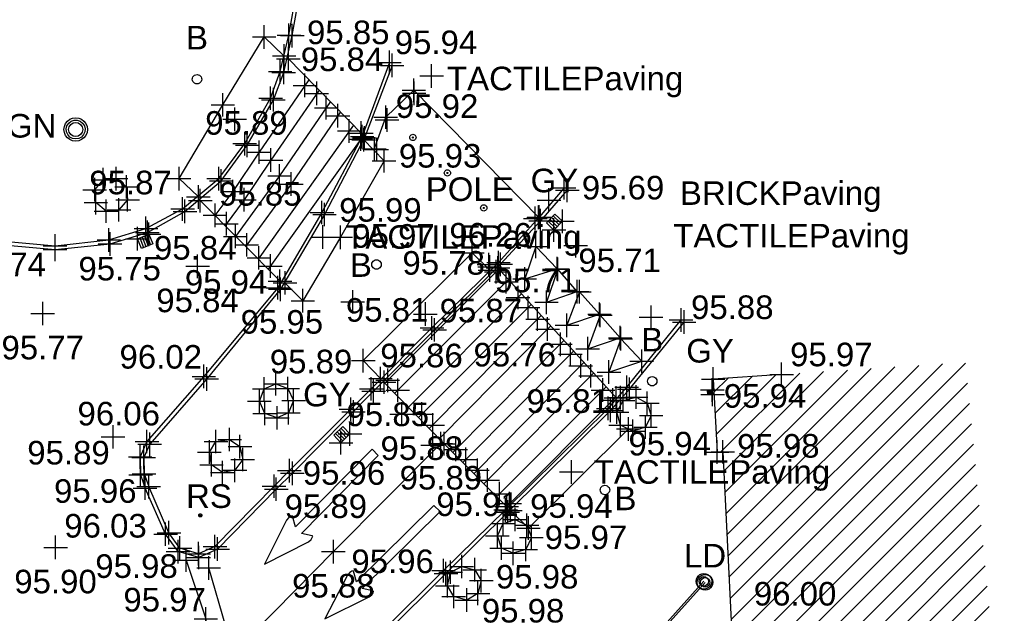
# Model space of a CAD drawing. Header units: metres. Extents: x 610185 to 614128, y 655663 to 660921.
# Tile 38 of 94: x 612724 to 612756, y 658241 to 658260. Entities that reach past the tile are written whole.
import ezdxf
from ezdxf.enums import TextEntityAlignment as Align

# ---------------------------------------------------------------- set-up
doc = ezdxf.new("R2010")
doc.units = ezdxf.units.M
doc.header["$MEASUREMENT"] = 0
doc.linetypes.add('DASHED', pattern=[19.05, 12.7, -6.35])
for name, color, linetype in [('3D_BUILDING_ELEVATION', 7, 'Continuous'), ('3D_BUILDING_LINE', 7, 'Continuous'), ('3D_BUILDING_SYMBOL', 7, 'Continuous'), ('ARROW_S_SYMBOL', 8, 'Continuous'), ('BOLLARD_CODE', 171, 'Continuous'), ('BOLLARD_SYMBOL', 171, 'Continuous'), ('BUILDING_HATCH', 252, 'Continuous'), ('CONCB_ELEVATION', 255, 'Continuous'), ('CONCB_LINE', 251, 'Continuous'), ('CONCB_SYMBOL', 251, 'Continuous'), ('DETAIL_DES', 250, 'Continuous'), ('FBED_ELEVATION', 255, 'Continuous'), ('FBED_LINE', 34, 'Continuous'), ('FBED_SYMBOL', 34, 'Continuous'), ('GULLY_CODE', 132, 'Continuous'), ('GULLY_SYMBOL', 132, 'Continuous'), ('HELP_POINT', 250, 'Continuous'), ('KERB_BOTTOM_ELEVATION', 7, 'Continuous'), ('KERB_BOTTOM_LINE', 7, 'Continuous'), ('KERB_BOTTOM_SYMBOL', 7, 'Continuous'), ('KERB_TOP_ELEVATION', 252, 'Continuous'), ('KERB_TOP_LINE', 252, 'Continuous'), ('KERB_TOP_SYMBOL', 252, 'Continuous'), ('LD_CODE', 15, 'Continuous'), ('LD_LINE', 15, 'Continuous'), ('LD_SYMBOL', 15, 'Continuous'), ('METAL_SPOTHEIGHT_ELEVATION', 250, 'Continuous'), ('METAL_SPOTHEIGHT_SYMBOL', 250, 'Continuous'), ('POLE_CODE', 251, 'Continuous'), ('POLE_SYMBOL', 251, 'Continuous'), ('ROAD_SIGN_CODE', 32, 'Continuous'), ('ROAD_SIGN_SYMBOL', 32, 'Continuous'), ('SIGN_CODE', 251, 'Continuous'), ('SIGN_SYMBOL', 251, 'Continuous'), ('SURFACE_CHANGE_ELEVATION', 42, 'Continuous'), ('SURFACE_CHANGE_LINE', 42, 'Continuous'), ('SURFACE_CHANGE_SYMBOL', 42, 'Continuous'), ('WHITE_LINE_DASHED_LINE', 254, 'DASHED'), ('WHITE_LINE_DASHED_SYMBOL', 254, 'Continuous'), ('WHITE_LINE_SOLID_ELEVATION', 254, 'Continuous'), ('WHITE_LINE_SOLID_LINE', 254, 'Continuous'), ('WHITE_LINE_SOLID_SYMBOL', 254, 'Continuous')]:
    doc.layers.add(name, color=color, linetype=linetype)
doc.styles.add('REGULAR', font='swissl.ttf')

# ---------------------------------------------------------------- blocks, each defined once
blk = doc.blocks.new('S061')
at = {"color": 0, "linetype": 'Continuous'}
for p, q in [((0, -0.5), (0, 0.5)), ((-0.5, 0), (0.5, 0))]:
    blk.add_line(p, q, dxfattribs=at)
blk = doc.blocks.new('023')
at = {"color": 0}
for p, q in [((-0.5, -0.5), (-0.5, 0.5)), ((-0.5, 0.5), (0.5, 0.5)), ((-0.5, 0.3), (0.5, 0.3)), ((-0.5, 0.1), (0.5, 0.1)), ((0.5, 0.5), (0.5, -0.5)), ((-0.5, -0.1), (0.5, -0.1)), ((-0.5, -0.3), (0.5, -0.3)), ((0.5, -0.5), (-0.5, -0.5))]:
    blk.add_line(p, q, dxfattribs=at)
blk = doc.blocks.new('S028')
at = {"color": 0, "linetype": 'Continuous'}
for p, q in [((-0.5, 0), (-0.48, 0.13)), ((-0.48, -0.13), (-0.5, 0)), ((-0.48, 0.13), (-0.43, 0.25)), ((-0.43, 0.25), (-0.35, 0.35)), ((-0.35, 0.35), (-0.25, 0.43)), ((-0.25, 0.43), (-0.13, 0.48)), ((-0.13, 0.48), (0, 0.5)), ((0, 0.5), (0.13, 0.48)), ((0.13, 0.48), (0.25, 0.43)), ((0.25, 0.43), (0.35, 0.35)), ((0.35, 0.35), (0.43, 0.25)), ((0.43, 0.25), (0.48, 0.13)), ((0.48, 0.13), (0.5, 0)), ((0.5, 0), (0.48, -0.13)), ((-0.43, -0.25), (-0.48, -0.13)), ((-0.35, -0.35), (-0.43, -0.25)), ((-0.25, -0.43), (-0.35, -0.35)), ((-0.13, -0.48), (-0.25, -0.43)), ((0, -0.5), (-0.13, -0.48)), ((0.13, -0.48), (0, -0.5)), ((0.25, -0.43), (0.13, -0.48)), ((0.35, -0.35), (0.25, -0.43)), ((0.43, -0.25), (0.35, -0.35)), ((0.48, -0.13), (0.43, -0.25))]:
    blk.add_line(p, q, dxfattribs=at)
blk = doc.blocks.new('044')
at = {"color": 0, "linetype": 'Continuous'}
for p, q in [((-0.35, 0.35), (-0.25, 0.43)), ((-0.25, 0.43), (-0.13, 0.48)), ((-0.13, 0.48), (0, 0.5)), ((0, 0.5), (0.13, 0.48)), ((0.13, 0.48), (0.25, 0.43)), ((0.25, 0.43), (0.35, 0.35)), ((-0.5, 0), (-0.48, 0.13)), ((-0.48, -0.13), (-0.5, 0)), ((-0.48, 0.13), (-0.43, 0.25)), ((-0.43, 0.25), (-0.35, 0.35)), ((-0.4, 0.03), (-0.37, 0.16)), ((-0.39, -0.1), (-0.4, 0.03)), ((-0.37, 0.16), (-0.29, 0.27)), ((-0.3, 0), (-0.28, 0.11)), ((-0.28, -0.11), (-0.3, 0)), ((-0.29, 0.27), (-0.19, 0.35)), ((-0.28, 0.11), (-0.21, 0.21)), ((-0.21, 0.21), (-0.11, 0.28)), ((-0.19, 0.35), (-0.07, 0.39)), ((-0.11, 0.28), (0, 0.3)), ((-0.07, 0.39), (0.07, 0.39)), ((0, 0.3), (0.11, 0.28)), ((0.07, 0.39), (0.19, 0.35)), ((0.11, 0.28), (0.21, 0.21)), ((0.19, 0.35), (0.29, 0.27)), ((0.21, 0.21), (0.28, 0.11)), ((0.28, 0.11), (0.3, 0)), ((0.3, 0), (0.28, -0.11)), ((0.29, 0.27), (0.37, 0.16)), ((0.35, 0.35), (0.43, 0.25)), ((0.37, 0.16), (0.4, 0.03)), ((0.4, 0.03), (0.39, -0.1)), ((0.43, 0.25), (0.48, 0.13)), ((0.48, 0.13), (0.5, 0)), ((0.5, 0), (0.48, -0.13)), ((-0.43, -0.25), (-0.48, -0.13)), ((-0.35, -0.35), (-0.43, -0.25)), ((-0.33, -0.22), (-0.39, -0.1)), ((-0.25, -0.43), (-0.35, -0.35)), ((-0.25, -0.32), (-0.33, -0.22)), ((-0.21, -0.21), (-0.28, -0.11)), ((-0.13, -0.38), (-0.25, -0.32)), ((-0.11, -0.28), (-0.21, -0.21)), ((0, -0.4), (-0.13, -0.38)), ((0, -0.3), (-0.11, -0.28)), ((0.11, -0.28), (0, -0.3)), ((0.13, -0.38), (0, -0.4)), ((0.21, -0.21), (0.11, -0.28)), ((0.25, -0.32), (0.13, -0.38)), ((0.28, -0.11), (0.21, -0.21)), ((0.33, -0.22), (0.25, -0.32)), ((0.35, -0.35), (0.25, -0.43)), ((0.39, -0.1), (0.33, -0.22)), ((0.43, -0.25), (0.35, -0.35)), ((0.48, -0.13), (0.43, -0.25)), ((-0.13, -0.48), (-0.25, -0.43)), ((0, -0.5), (-0.13, -0.48)), ((0.13, -0.48), (0, -0.5)), ((0.25, -0.43), (0.13, -0.48))]:
    blk.add_line(p, q, dxfattribs=at)
blk = doc.blocks.new('046')
at = {"color": 0}
for p, q in [((-0.5, 0), (-0.48, 0.13)), ((-0.48, -0.13), (-0.5, 0)), ((-0.48, 0.13), (-0.43, 0.25)), ((-0.43, 0.25), (-0.35, 0.35)), ((-0.35, 0.35), (-0.25, 0.43)), ((-0.25, 0.43), (-0.13, 0.48)), ((-0.13, 0.48), (0, 0.5)), ((-0.08, 0), (0.06, 0.06)), ((-0.08, 0), (-0.07, 0.03)), ((-0.07, -0.03), (-0.08, 0)), ((0.08, 0), (-0.08, 0)), ((0.06, -0.06), (-0.08, 0)), ((-0.07, 0.03), (-0.06, 0.06)), ((0, 0.08), (-0.06, -0.06)), ((-0.06, 0.06), (-0.03, 0.07)), ((0, -0.08), (-0.06, 0.06)), ((-0.06, 0.06), (0.06, 0.06)), ((-0.06, -0.06), (-0.06, 0.06)), ((-0.06, 0.06), (0.08, 0)), ((0.08, 0), (-0.06, -0.06)), ((-0.03, 0.07), (0, 0.08)), ((0, 0.5), (0.13, 0.48)), ((0, 0.08), (0.03, 0.07)), ((0, -0.08), (0, 0.08)), ((0.06, -0.06), (0, 0.08)), ((0.06, 0.06), (0, -0.08)), ((0.03, 0.07), (0.06, 0.06)), ((0.06, 0.06), (0.07, 0.03)), ((0.06, 0.06), (0.06, -0.06)), ((0.07, 0.03), (0.08, 0)), ((0.08, 0), (0.07, -0.03)), ((0.13, 0.48), (0.25, 0.43)), ((0.25, 0.43), (0.35, 0.35)), ((0.35, 0.35), (0.43, 0.25)), ((0.43, 0.25), (0.48, 0.13)), ((0.48, 0.13), (0.5, 0)), ((0.5, 0), (0.48, -0.13)), ((-0.43, -0.25), (-0.48, -0.13)), ((-0.35, -0.35), (-0.43, -0.25)), ((-0.25, -0.43), (-0.35, -0.35)), ((-0.13, -0.48), (-0.25, -0.43)), ((0, -0.5), (-0.13, -0.48)), ((-0.06, -0.06), (-0.07, -0.03)), ((-0.03, -0.07), (-0.06, -0.06)), ((-0.06, -0.06), (0.06, -0.06)), ((0, -0.08), (-0.03, -0.07)), ((0.03, -0.07), (0, -0.08)), ((0.13, -0.48), (0, -0.5)), ((0.06, -0.06), (0.03, -0.07)), ((0.07, -0.03), (0.06, -0.06)), ((0.25, -0.43), (0.13, -0.48)), ((0.35, -0.35), (0.25, -0.43)), ((0.43, -0.25), (0.35, -0.35)), ((0.48, -0.13), (0.43, -0.25))]:
    blk.add_line(p, q, dxfattribs=at)
blk = doc.blocks.new('042')
at = {"color": 0, "linetype": 'Continuous'}
for p, q in [((-0.5, 0), (-0.48, 0.13)), ((-0.48, -0.13), (-0.5, 0)), ((-0.5, 0), (0.5, 0)), ((-0.48, 0.13), (-0.43, 0.25)), ((-0.43, 0.25), (-0.35, 0.35)), ((-0.35, 0.35), (-0.25, 0.43)), ((-0.25, 0.43), (-0.13, 0.48)), ((-0.13, 0.48), (0, 0.5)), ((0, 0.5), (0.13, 0.48)), ((0, -0.5), (0, 0.5)), ((0.13, 0.48), (0.25, 0.43)), ((0.25, 0.43), (0.35, 0.35)), ((0.35, 0.35), (0.43, 0.25)), ((0.43, 0.25), (0.48, 0.13)), ((0.48, 0.13), (0.5, 0)), ((0.5, 0), (0.48, -0.13)), ((-0.43, -0.25), (-0.48, -0.13)), ((-0.35, -0.35), (-0.43, -0.25)), ((-0.25, -0.43), (-0.35, -0.35)), ((-0.13, -0.48), (-0.25, -0.43)), ((0, -0.5), (-0.13, -0.48)), ((0.13, -0.48), (0, -0.5)), ((0.25, -0.43), (0.13, -0.48)), ((0.35, -0.35), (0.25, -0.43)), ((0.43, -0.25), (0.35, -0.35)), ((0.48, -0.13), (0.43, -0.25))]:
    blk.add_line(p, q, dxfattribs=at)
blk = doc.blocks.new('S031')
at = {"color": 0}
for p, q in [((-0.5, 0), (-0.48, 0.13)), ((-0.48, -0.13), (-0.5, 0)), ((-0.48, 0.13), (-0.43, 0.25)), ((-0.43, 0.25), (-0.35, 0.35)), ((-0.35, 0.35), (-0.25, 0.43)), ((-0.3, 0), (-0.28, 0.11)), ((-0.28, -0.11), (-0.3, 0)), ((-0.28, 0.11), (-0.21, 0.21)), ((-0.25, 0.43), (-0.13, 0.48)), ((-0.21, 0.21), (-0.11, 0.28)), ((-0.13, 0.48), (0, 0.5)), ((-0.11, 0.28), (0, 0.3)), ((0, 0.5), (0.13, 0.48)), ((0, 0.3), (0.11, 0.28)), ((0.11, 0.28), (0.21, 0.21)), ((0.13, 0.48), (0.25, 0.43)), ((0.21, 0.21), (0.28, 0.11)), ((0.25, 0.43), (0.35, 0.35)), ((0.28, 0.11), (0.3, 0)), ((0.3, 0), (0.28, -0.11)), ((0.35, 0.35), (0.43, 0.25)), ((0.43, 0.25), (0.48, 0.13)), ((0.48, 0.13), (0.5, 0)), ((0.5, 0), (0.48, -0.13)), ((-0.43, -0.25), (-0.48, -0.13)), ((-0.35, -0.35), (-0.43, -0.25)), ((-0.25, -0.43), (-0.35, -0.35)), ((-0.21, -0.21), (-0.28, -0.11)), ((-0.13, -0.48), (-0.25, -0.43)), ((-0.11, -0.28), (-0.21, -0.21)), ((0, -0.5), (-0.13, -0.48)), ((0, -0.3), (-0.11, -0.28)), ((0.11, -0.28), (0, -0.3)), ((0.13, -0.48), (0, -0.5)), ((0.21, -0.21), (0.11, -0.28)), ((0.25, -0.43), (0.13, -0.48)), ((0.28, -0.11), (0.21, -0.21)), ((0.35, -0.35), (0.25, -0.43)), ((0.43, -0.25), (0.35, -0.35)), ((0.48, -0.13), (0.43, -0.25))]:
    blk.add_line(p, q, dxfattribs=at)
blk = doc.blocks.new('S114')
at = {"color": 0, "linetype": 'Continuous'}
for p, q in [((0, 0.5), (-0.488, 0.202)), ((0.488, 0.202), (0, 0.5)), ((-0.488, 0.202), (-0.498, 0.18)), ((-0.44, 0.158), (-0.14, 0.196)), ((-0.14, 0.196), (-0.14, -0.5)), ((0.14, -0.5), (0.14, 0.192)), ((0.14, 0.192), (0.44, 0.158)), ((0.5, 0.18), (0.488, 0.202)), ((-0.498, 0.18), (-0.482, 0.166)), ((-0.482, 0.166), (-0.46, 0.158)), ((-0.46, 0.158), (-0.44, 0.158)), ((0.44, 0.158), (0.46, 0.158)), ((0.46, 0.158), (0.482, 0.166)), ((0.482, 0.166), (0.5, 0.18)), ((-0.14, -0.5), (0.14, -0.5))]:
    blk.add_line(p, q, dxfattribs=at)

msp = doc.modelspace()

# ---------------------------------------------------------------- hatches: boundary and pattern name
at = {"layer": 'BUILDING_HATCH'}
h = msp.add_hatch(dxfattribs=at)
h.set_pattern_fill('ANSI31', color=256, scale=4)
h.paths.add_polyline_path([(612754.286, 658248.852), (612748.44, 658248.472), (612746.265, 658248.321), (612746.392, 658245.998), (612746.572, 658246.008), (612746.847, 658240.408), (612747.127, 658235.735), (612745.562, 658233.979), (612739.054, 658226.879), (612730.446, 658226.253), (612726.471, 658210.94), (612726.383, 658210.945), (612720.388, 658187.088), (612722.433, 658186.531), (612722.816, 658180.012), (612723.521, 658168.558), (612724.325, 658168.595), (612733.84, 658168.741), (612732.001, 658179.85), (612732.66, 658192.929), (612733.508, 658205.066), (612737.937, 658218.068), (612747.165, 658224.278), (612755.518, 658236.036)])
h.paths.add_polyline_path([(612723.543, 658169.09), (612728.323, 658169.09), (612728.323, 658170.215), (612723.543, 658170.215)], flags=24)
h.paths.add_polyline_path([(612724.549, 658168.078), (612727.421, 658168.078), (612727.421, 658169.203), (612724.549, 658169.203)], flags=9)
h.paths.add_polyline_path([(612724.997, 658173.902), (612739.171, 658173.902), (612739.171, 658175.425), (612724.997, 658175.425)], flags=24)
h.paths.add_polyline_path([(612723.089, 658182.582), (612737.264, 658182.582), (612737.264, 658184.105), (612723.089, 658184.105)], flags=24)
h.paths.add_polyline_path([(612723.339, 658180.514), (612726.211, 658180.514), (612726.211, 658181.639), (612723.339, 658181.639)], flags=24)
h.paths.add_polyline_path([(612723.182, 658178.757), (612729.711, 658178.757), (612729.711, 658180.244), (612723.182, 658180.244)], flags=24)
h.paths.add_polyline_path([(612723.229, 658178.144), (612727.012, 658178.144), (612727.012, 658179.289), (612723.229, 658179.289)], flags=24)
h.paths.add_polyline_path([(612721.203, 658181.58), (612724.075, 658181.58), (612724.075, 658182.707), (612721.203, 658182.707)], flags=25)
h.paths.add_polyline_path([(612720.914, 658187.58), (612723.786, 658187.58), (612723.786, 658188.705), (612720.914, 658188.705)], flags=24)
h.paths.add_polyline_path([(612722.955, 658187.032), (612725.828, 658187.032), (612725.828, 658188.157), (612722.955, 658188.157)], flags=24)
h.paths.add_polyline_path([(612720.911, 658187.59), (612723.783, 658187.59), (612723.783, 658188.715), (612720.911, 658188.715)], flags=24)
h.paths.add_polyline_path([(612722.558, 658193.216), (612727.338, 658193.216), (612727.338, 658194.341), (612722.558, 658194.341)], flags=24)
h.paths.add_polyline_path([(612722.558, 658192.11), (612725.985, 658192.11), (612725.985, 658193.235), (612722.558, 658193.235)], flags=24)
h.paths.add_polyline_path([(612722.801, 658195.043), (612725.674, 658195.043), (612725.674, 658196.168), (612722.801, 658196.168)], flags=24)
h.paths.add_polyline_path([(612723.804, 658199.325), (612726.676, 658199.325), (612726.676, 658200.45), (612723.804, 658200.45)], flags=24)
h.paths.add_polyline_path([(612726.541, 658209.768), (612729.414, 658209.768), (612729.414, 658210.893), (612726.541, 658210.893)], flags=24)
h.paths.add_polyline_path([(612729.376, 658218.826), (612740.759, 658218.826), (612740.759, 658220.349), (612729.376, 658220.349)], flags=24)
h.paths.add_polyline_path([(612728.489, 658217.406), (612731.361, 658217.406), (612731.361, 658218.531), (612728.489, 658218.531)], flags=24)
h.paths.add_polyline_path([(612738.443, 658225.301), (612743.223, 658225.301), (612743.223, 658226.426), (612738.443, 658226.426)], flags=24)
h.paths.add_polyline_path([(612738.443, 658224.195), (612741.87, 658224.195), (612741.87, 658225.32), (612738.443, 658225.32)], flags=24)
h.paths.add_polyline_path([(612739.647, 658226.487), (612742.519, 658226.487), (612742.519, 658227.613), (612739.647, 658227.613)], flags=24)
h.paths.add_polyline_path([(612735.298, 658224.805), (612738.725, 658224.805), (612738.725, 658225.93), (612735.298, 658225.93)], flags=24)
h.paths.add_polyline_path([(612730.306, 658224.946), (612735.086, 658224.946), (612735.086, 658226.071), (612730.306, 658226.071)], flags=24)
h.paths.add_polyline_path([(612730.306, 658223.84), (612733.734, 658223.84), (612733.734, 658224.965), (612730.306, 658224.965)], flags=24)
h.paths.add_polyline_path([(612742.544, 658229.615), (612745.417, 658229.615), (612745.417, 658230.741), (612742.544, 658230.741)], flags=24)
h.paths.add_polyline_path([(612745.697, 658232.425), (612747.207, 658232.425), (612747.207, 658233.55), (612745.697, 658233.55)], flags=24)
h.paths.add_polyline_path([(612745.711, 658231.333), (612748.584, 658231.333), (612748.584, 658232.459), (612745.711, 658232.459)], flags=24)
h.paths.add_polyline_path([(612737.744, 658233.31), (612753.324, 658233.31), (612753.324, 658234.833), (612737.744, 658234.833)], flags=25)
h.paths.add_polyline_path([(612746.084, 658234.48), (612748.957, 658234.48), (612748.957, 658235.607), (612746.084, 658235.607)], flags=24)
h.paths.add_polyline_path([(612747.649, 658236.237), (612750.522, 658236.237), (612750.522, 658237.363), (612747.649, 658237.363)], flags=24)
h.paths.add_polyline_path([(612750.412, 658237.69), (612753.84, 658237.69), (612753.84, 658238.815), (612750.412, 658238.815)], flags=24)
h.paths.add_polyline_path([(612747.369, 658240.91), (612750.242, 658240.91), (612750.242, 658242.036), (612747.369, 658242.036)], flags=24)
h.paths.add_polyline_path([(612742.222, 658244.522), (612749.669, 658244.522), (612749.669, 658246.009), (612742.222, 658246.009)], flags=25)
h.paths.add_polyline_path([(612746.838, 658245.615), (612749.711, 658245.615), (612749.711, 658246.74), (612746.838, 658246.74)], flags=24)
h.paths.add_polyline_path([(612746.417, 658247.202), (612749.289, 658247.202), (612749.289, 658248.327), (612746.417, 658248.327)], flags=24)

# ---------------------------------------------------------------- linework, layer by layer
at = {"layer": '3D_BUILDING_LINE'}
msp.add_polyline3d([(612748.44, 658248.472, 95.969), (612746.265, 658248.321, 95.941), (612746.392, 658245.998, 95.977), (612746.572, 658246.008, 95.977), (612746.847, 658240.408, 95.998), (612747.127, 658235.735, 96.03)], dxfattribs=at)
at = {"layer": 'CONCB_LINE'}
msp.add_polyline3d([(612735.483, 658255.598, 95.944), (612735.859, 658256.653, 95.952), (612736.753, 658257.507, 95.928), (612740.72, 658253.46, 95.784)], dxfattribs=at)
at = {"layer": 'FBED_LINE'}
for points in [[(612726.611, 658254.342, 95.865), (612726.876, 658254.663, 95.867), (612727.291, 658254.696, 95.868), (612727.621, 658254.435, 95.861), (612727.657, 658254.026, 95.859), (612727.381, 658253.705, 95.857), (612726.971, 658253.661, 95.856), (612726.646, 658253.933, 95.861), (612726.611, 658254.342, 95.865)], [(612732.766, 658247.247, 95.954), (612732.413, 658247.089, 95.966), (612732.015, 658247.229, 95.973), (612731.843, 658247.614, 95.979), (612732, 658248.006, 95.971), (612732.363, 658248.171, 95.962), (612732.747, 658248.021, 95.951), (612732.929, 658247.638, 95.947), (612732.766, 658247.247, 95.954)], [(612743.324, 658246.86, 95.932), (612743.207, 658247.272, 95.919), (612743.4, 658247.638, 95.916), (612743.813, 658247.75, 95.929), (612744.171, 658247.556, 95.938), (612744.294, 658247.164, 95.95), (612744.115, 658246.795, 95.948), (612743.711, 658246.662, 95.944), (612743.324, 658246.86, 95.932)], [(612731.066, 658245.422, 96.018), (612730.667, 658245.351, 96.026), (612730.321, 658245.593, 96.017), (612730.254, 658245.998, 96.029), (612730.463, 658246.335, 96.02), (612730.895, 658246.4, 96.012), (612731.227, 658246.175, 96.007), (612731.316, 658245.762, 95.996), (612731.066, 658245.422, 96.018)], [(612740.348, 658243.672, 95.966), (612740.487, 658243.278, 95.977), (612740.308, 658242.904, 95.979), (612739.913, 658242.779, 95.976), (612739.538, 658242.942, 95.971), (612739.406, 658243.339, 95.969), (612739.588, 658243.729, 95.965), (612739.975, 658243.854, 95.962), (612740.348, 658243.672, 95.966)], [(612737.922, 658242.179, 95.965), (612738.278, 658242.361, 95.982), (612738.687, 658242.256, 95.979), (612738.894, 658241.911, 95.981), (612738.791, 658241.506, 95.985), (612738.435, 658241.294, 95.984), (612738.02, 658241.405, 95.981), (612737.819, 658241.748, 95.988), (612737.922, 658242.179, 95.965)]]:
    msp.add_polyline3d(points, dxfattribs=at)
at = {"layer": 'KERB_BOTTOM_LINE'}
for points in [[(612713.93, 658283.623, 95.355), (612715.297, 658277.59, 95.397), (612716.602, 658271.698, 95.445), (612715.1, 658269.48, 95.531), (612716.787, 658263.366, 95.586), (612717.991, 658259.035, 95.65), (612718.124, 658258.586, 95.656), (612718.384, 658257.623, 95.678), (612718.653, 658256.813, 95.678), (612718.819, 658256.449, 95.677), (612719.88, 658254.927, 95.689), (612720.927, 658253.913, 95.72), (612722.455, 658253.064, 95.744), (612723.819, 658252.581, 95.742), (612725.35, 658252.442, 95.751), (612727.096, 658252.619, 95.749), (612728.286, 658252.987, 95.738), (612729.478, 658253.656, 95.817), (612730.629, 658254.622, 95.871), (612731.46, 658255.758, 95.875), (612732.287, 658257.206, 95.872), (612732.616, 658258.072, 95.841), (612732.89, 658259.248, 95.788), (612733.375, 658261.958, 95.766)], [(612735.979, 658258.394, 95.832), (612735.109, 658256.035, 95.933), (612733.831, 658253.619, 95.979), (612732.429, 658251.225, 95.94), (612730.077, 658248.406, 95.906), (612728.268, 658246.335, 95.95), (612728.054, 658245.844, 95.975), (612728.069, 658245.276, 95.964), (612728.21, 658244.853, 95.961)], [(612741.63, 658254.328, 95.692), (612740.78, 658253.359, 95.669), (612739.51, 658251.973, 95.779), (612737.41, 658249.887, 95.871), (612735.475, 658247.939, 95.841), (612732.891, 658245.325, 95.866)], [(612733.797, 658238.352, 95.928), (612737.695, 658242.229, 95.88), (612739.668, 658244.158, 95.935), (612742.928, 658247.39, 95.907), (612743.518, 658248.059, 95.883), (612745.246, 658250.204, 95.783)], [(612732.891, 658245.325, 95.866), (612732.378, 658244.819, 95.887), (612730.517, 658242.913, 95.948), (612729.915, 658242.646, 95.968), (612729.261, 658242.835, 95.976), (612728.862, 658243.389, 95.983), (612728.21, 658244.853, 95.961)]]:
    msp.add_polyline3d(points, dxfattribs=at)
at = {"layer": 'KERB_TOP_LINE'}
for points in [[(612714.062, 658283.588, 95.441), (612715.412, 658277.616, 95.459), (612716.742, 658271.688, 95.549), (612715.24, 658269.457, 95.644), (612716.922, 658263.398, 95.71), (612718.104, 658259.094, 95.757), (612718.212, 658258.632, 95.676), (612718.464, 658257.637, 95.691), (612718.743, 658256.851, 95.692), (612718.918, 658256.495, 95.765), (612719.964, 658254.991, 95.785), (612720.993, 658254.006, 95.808), (612722.48, 658253.188, 95.827), (612723.837, 658252.7, 95.823), (612725.348, 658252.558, 95.864), (612727.058, 658252.748, 95.84), (612728.24, 658253.113, 95.845), (612729.405, 658253.733, 95.849), (612730.553, 658254.697, 95.873), (612731.377, 658255.812, 95.871), (612732.2, 658257.255, 95.873), (612732.504, 658258.1, 95.861), (612732.781, 658259.259, 95.847), (612733.263, 658261.986, 95.848)], [(612736.063, 658258.3, 95.938), (612735.18, 658255.993, 95.946), (612733.912, 658253.555, 95.986), (612732.511, 658251.176, 95.963), (612730.17, 658248.326, 96.017), (612728.357, 658246.246, 96.058), (612728.166, 658245.832, 96.074), (612728.179, 658245.312, 96.081), (612728.326, 658244.901, 96.08)], [(612741.528, 658254.409, 95.799), (612740.734, 658253.476, 95.785), (612739.443, 658252.026, 95.792), (612737.329, 658249.948, 95.877), (612735.4, 658248.011, 95.862), (612732.797, 658245.411, 95.961)], [(612733.878, 658238.263, 96.021), (612737.773, 658242.136, 95.978), (612739.738, 658244.093, 95.951), (612742.997, 658247.327, 95.914), (612743.604, 658247.997, 95.909), (612745.344, 658250.135, 95.879)], [(612732.797, 658245.411, 95.961), (612732.31, 658244.916, 95.986), (612730.43, 658242.994, 96.059), (612729.91, 658242.767, 96.076), (612729.32, 658242.947, 96.092), (612728.968, 658243.435, 96.089), (612728.326, 658244.901, 96.08)]]:
    msp.add_polyline3d(points, dxfattribs=at)
at = {"layer": 'LD_LINE'}
for points in [[(612745.971, 658241.889, 95.928), (612740.753, 658236.063, 95.936), (612736.728, 658231.519, 95.944), (612734.004, 658228.451, 95.938)], [(612746.008, 658241.856, 95.928), (612740.791, 658236.03, 95.936), (612736.766, 658231.486, 95.944), (612734.041, 658228.418, 95.938)]]:
    msp.add_polyline3d(points, dxfattribs=at)
at = {"layer": 'SURFACE_CHANGE_LINE'}
for points in [[(612729.885, 658254.136, 95.847), (612729.289, 658254.699, 95.873), (612730.681, 658257.043, 95.888), (612731.995, 658259.202, 95.869), (612732.625, 658258.606, 95.862)], [(612735.153, 658255.941, 95.946), (612735.806, 658255.262, 95.934), (612734.425, 658252.833, 95.965), (612733.224, 658250.812, 95.953), (612732.642, 658251.398, 95.966)], [(612735.709, 658248.32, 95.857), (612735.143, 658248.909, 95.888), (612738.611, 658252.339, 95.827), (612739.183, 658251.771, 95.798)], [(612743.571, 658246.736, 95.939), (612740.397, 658243.582, 95.967), (612739.803, 658244.157, 95.954)]]:
    msp.add_polyline3d(points, dxfattribs=at)
at = {"layer": 'WHITE_LINE_DASHED_LINE'}
msp.add_polyline3d([(612730.521, 658235.164, 95.951), (612730.915, 658238.178, 95.953), (612730.774, 658240.451, 95.95), (612730.234, 658242.313, 95.952)], dxfattribs=at)
at = {"layer": 'WHITE_LINE_SOLID_LINE'}
for p, q in [((612735.131, 658256.095, 95.927), (612732.727, 658258.549, 95.822)), ((612734.832, 658256.4, 95.934), (612731.802, 658252.138, 95.945)), ((612735.065, 658255.953, 95.935), (612732.123, 658251.812, 95.945)), ((612729.93, 658254.035, 95.842), (612732.531, 658251.399, 95.955)), ((612743.202, 658247.7, 95.905), (612739.41, 658251.874, 95.787)), ((612735.833, 658248.194, 95.856), (612739.371, 658251.736, 95.793)), ((612736.147, 658247.871, 95.856), (612739.76, 658251.489, 95.792)), ((612741.524, 658249.547, 95.866), (612737.99, 658245.986, 95.911)), ((612741.827, 658249.213, 95.866), (612738.308, 658245.668, 95.911)), ((612738.663, 658245.311, 95.916), (612742.16, 658248.847, 95.875)), ((612738.981, 658244.992, 95.916), (612742.463, 658248.513, 95.875)), ((612742.862, 658248.074, 95.902), (612739.386, 658244.586, 95.938)), ((612743.165, 658247.74, 95.902), (612739.703, 658244.267, 95.938))]:
    msp.add_line(p, q, dxfattribs=at)
for points in [[(612733.418, 658257.844, 95.882), (612731.839, 658255.54, 95.906), (612730.995, 658254.284, 95.902), (612730.432, 658253.526, 95.88)], [(612733.739, 658257.516, 95.882), (612732.212, 658255.287, 95.906), (612731.363, 658254.024, 95.902), (612730.751, 658253.202, 95.879)], [(612734.101, 658257.146, 95.903), (612732.487, 658254.783, 95.934), (612731.081, 658252.857, 95.915)], [(612734.422, 658256.818, 95.904), (612732.855, 658254.523, 95.934), (612731.444, 658252.592, 95.915)], [(612740.634, 658252.541, 95.714), (612740.276, 658251.509, 95.771), (612741.303, 658251.83, 95.737), (612740.634, 658252.541, 95.714)], [(612741.324, 658251.815, 95.738), (612740.968, 658250.765, 95.8), (612741.942, 658251.103, 95.758), (612741.324, 658251.815, 95.738)], [(612740.179, 658251.028, 95.818), (612736.583, 658247.424, 95.872)], [(612742.017, 658251.099, 95.757), (612741.619, 658250.032, 95.824), (612742.653, 658250.381, 95.769), (612742.017, 658251.099, 95.757)], [(612740.482, 658250.695, 95.818), (612736.897, 658247.102, 95.877)], [(612737.242, 658246.748, 95.886), (612740.799, 658250.345, 95.838)], [(612742.677, 658250.35, 95.77), (612742.28, 658249.285, 95.838), (612743.31, 658249.636, 95.784), (612742.677, 658250.35, 95.77)], [(612737.556, 658246.425, 95.882), (612741.102, 658250.012, 95.839)], [(612743.327, 658249.605, 95.784), (612742.951, 658248.546, 95.859), (612743.994, 658248.886, 95.81), (612743.327, 658249.605, 95.784)], [(612739.741, 658244.229, 95.939), (612737.713, 658246.265, 95.898), (612735.781, 658248.247, 95.846)], [(612730.457, 658239.027, 95.963), (612734.194, 658242.832, 95.884), (612737.611, 658246.268, 95.894)], [(612729.52, 658242.563, 95.971), (612730.142, 658240.69, 95.966), (612730.299, 658238.359, 95.971), (612730.083, 658235.729, 95.978), (612729.704, 658234.109, 95.956)]]:
    msp.add_polyline3d(points, dxfattribs=at)

# ---------------------------------------------------------------- block references
at = {"layer": '3D_BUILDING_SYMBOL', "xscale": 0.75, "yscale": 0.75, "zscale": 0.75}
for p in [(612748.44, 658248.472, 95.969), (612746.265, 658248.321, 95.941), (612746.392, 658245.998, 95.977), (612746.572, 658246.008, 95.977)]:
    msp.add_blockref('S061', p, dxfattribs=at)
at = {"layer": 'ARROW_S_SYMBOL', "yscale": 5}
for p, rotation in [((612733.766, 658244.21, 95.874), 135.3741519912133), ((612735.707, 658242.449, 95.877), 134.604264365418)]:
    msp.add_blockref('S114', p, dxfattribs=dict(at, rotation=rotation))
at = {"layer": 'BOLLARD_SYMBOL', "xscale": 0.3, "yscale": 0.3, "zscale": 0.3}
for p in [(612729.861, 658257.858, 95.896), (612735.565, 658251.965, 95.935), (612744.328, 658248.253, 95.923), (612742.826, 658244.794, 95.955)]:
    msp.add_blockref('S028', p, dxfattribs=at)
at = {"layer": 'CONCB_SYMBOL', "xscale": 0.75, "yscale": 0.75, "zscale": 0.75}
for p in [(612736.753, 658257.507, 95.928), (612735.859, 658256.653, 95.952), (612735.499, 658255.642, 95.944), (612740.718, 658253.462, 95.784), (612739.164, 658251.892, 95.806)]:
    msp.add_blockref('S061', p, dxfattribs=at)
at = {"layer": 'FBED_SYMBOL', "xscale": 0.75, "yscale": 0.75, "zscale": 0.75}
for p in [(612726.876, 658254.663, 95.867), (612727.291, 658254.696, 95.868), (612726.611, 658254.342, 95.865), (612727.621, 658254.435, 95.861), (612727.657, 658254.026, 95.859), (612726.646, 658253.933, 95.861), (612727.381, 658253.705, 95.857), (612726.971, 658253.661, 95.856), (612732.363, 658248.171, 95.962), (612732, 658248.006, 95.971), (612732.747, 658248.021, 95.951), (612743.813, 658247.75, 95.929), (612731.843, 658247.614, 95.979), (612732.929, 658247.638, 95.947), (612743.4, 658247.638, 95.916), (612744.171, 658247.556, 95.938), (612732.015, 658247.229, 95.973), (612732.766, 658247.247, 95.954), (612743.207, 658247.272, 95.919), (612744.294, 658247.164, 95.95), (612732.413, 658247.089, 95.966), (612743.324, 658246.86, 95.932), (612743.711, 658246.662, 95.944), (612744.115, 658246.795, 95.948), (612730.463, 658246.335, 96.02), (612730.895, 658246.4, 96.012), (612731.227, 658246.175, 96.007), (612730.254, 658245.998, 96.029), (612730.321, 658245.593, 96.017), (612731.316, 658245.762, 95.996), (612730.667, 658245.351, 96.026), (612731.066, 658245.422, 96.018), (612739.588, 658243.729, 95.965), (612739.975, 658243.854, 95.962), (612740.348, 658243.672, 95.966), (612739.406, 658243.339, 95.969), (612740.487, 658243.278, 95.977), (612739.538, 658242.942, 95.971), (612739.913, 658242.779, 95.976), (612740.308, 658242.904, 95.979), (612737.922, 658242.179, 95.965), (612738.278, 658242.361, 95.982), (612738.687, 658242.256, 95.979), (612738.894, 658241.911, 95.981), (612737.819, 658241.748, 95.988), (612738.791, 658241.506, 95.985), (612738.02, 658241.405, 95.981), (612738.435, 658241.294, 95.984)]:
    msp.add_blockref('S061', p, dxfattribs=at)
at = {"layer": 'GULLY_SYMBOL'}
for p, xscale, yscale, zscale, rotation in [((612741.22, 658253.316, 95.661), 0.33, 0.386, 0.33, 136.2), ((612728.214, 658252.702, 95.729), 0.33, 0.387, 0.33, 291.3), ((612746.167, 658247.901, 95.945), 0.15, 0.143, 0.15, 183.9), ((612734.463, 658246.556, 95.802), 0.33, 0.4, 0.33, 134)]:
    msp.add_blockref('023', p, dxfattribs=dict(at, xscale=xscale, yscale=yscale, zscale=zscale, rotation=rotation))
at = {"layer": 'HELP_POINT', "xscale": 0.75, "yscale": 0.75, "zscale": 0.75}
for p in [(612741.205, 658253.063, 95.661), (612741.473, 658253.341, 95.662), (612727.974, 658252.785, 95.725), (612728.334, 658252.926, 95.732), (612746.237, 658247.977, 95.946), (612746.246, 658247.835, 95.944), (612734.722, 658246.576, 95.802), (612734.434, 658246.298, 95.802)]:
    msp.add_blockref('S061', p, dxfattribs=at)
at = {"layer": 'KERB_BOTTOM_SYMBOL', "xscale": 0.75, "yscale": 0.75, "zscale": 0.75}
for p in [(612732.89, 658259.248, 95.788), (612735.979, 658258.394, 95.832), (612732.616, 658258.072, 95.841), (612732.287, 658257.206, 95.872), (612735.109, 658256.035, 95.933), (612731.46, 658255.758, 95.875), (612730.629, 658254.622, 95.871), (612741.63, 658254.328, 95.692), (612729.478, 658253.656, 95.817), (612733.831, 658253.619, 95.979), (612740.78, 658253.359, 95.669), (612728.286, 658252.987, 95.738), (612725.35, 658252.442, 95.751), (612727.096, 658252.619, 95.749), (612739.51, 658251.973, 95.779), (612732.429, 658251.225, 95.94), (612745.246, 658250.204, 95.783), (612737.41, 658249.887, 95.871), (612730.077, 658248.406, 95.906), (612743.518, 658248.059, 95.883), (612735.475, 658247.939, 95.841), (612734.835, 658247.275, 95.81), (612742.928, 658247.39, 95.907), (612728.268, 658246.335, 95.95), (612728.054, 658245.844, 95.975), (612728.069, 658245.276, 95.964), (612732.891, 658245.325, 95.866), (612728.21, 658244.853, 95.961), (612732.378, 658244.819, 95.887), (612739.668, 658244.158, 95.935), (612728.862, 658243.389, 95.983), (612729.261, 658242.835, 95.976), (612730.517, 658242.913, 95.948), (612729.915, 658242.646, 95.968), (612737.695, 658242.229, 95.88)]:
    msp.add_blockref('S061', p, dxfattribs=at)
at = {"layer": 'KERB_TOP_SYMBOL', "xscale": 0.75, "yscale": 0.75, "zscale": 0.75}
for p in [(612732.781, 658259.259, 95.847), (612732.504, 658258.1, 95.861), (612736.063, 658258.3, 95.938), (612732.2, 658257.255, 95.873), (612735.18, 658255.993, 95.946), (612731.377, 658255.812, 95.871), (612730.553, 658254.697, 95.873), (612741.528, 658254.409, 95.799), (612729.405, 658253.733, 95.849), (612733.912, 658253.555, 95.986), (612740.734, 658253.476, 95.785), (612728.24, 658253.113, 95.845), (612727.058, 658252.748, 95.84), (612725.348, 658252.558, 95.864), (612739.443, 658252.026, 95.792), (612732.511, 658251.176, 95.963), (612737.329, 658249.948, 95.877), (612745.344, 658250.135, 95.879), (612730.17, 658248.326, 96.017), (612735.4, 658248.011, 95.862), (612743.604, 658247.997, 95.909), (612734.752, 658247.364, 95.887), (612742.997, 658247.327, 95.914), (612728.357, 658246.246, 96.058), (612728.166, 658245.832, 96.074), (612728.179, 658245.312, 96.081), (612732.797, 658245.411, 95.961), (612728.326, 658244.901, 96.08), (612732.31, 658244.916, 95.986), (612739.738, 658244.093, 95.951), (612728.968, 658243.435, 96.089), (612729.32, 658242.947, 96.092), (612729.91, 658242.767, 96.076), (612730.43, 658242.994, 96.059), (612737.773, 658242.136, 95.978)]:
    msp.add_blockref('S061', p, dxfattribs=at)
at = {"layer": 'LD_SYMBOL', "xscale": 0.5, "yscale": 0.5, "zscale": 0.5}
for p in [(612745.971, 658241.889, 95.928), (612746.008, 658241.856, 95.928)]:
    msp.add_blockref('S031', p, dxfattribs=at)
at = {"layer": 'METAL_SPOTHEIGHT_SYMBOL', "xscale": 0.75, "yscale": 0.75, "zscale": 0.75}
for p in [(612737.315, 658257.963, 95.924), (612736.762, 658257.41, 96.259), (612731.062, 658256.585, 95.879), (612735.902, 658256.564, 96.258), (612735.575, 658255.62, 96.253), (612741.046, 658254.016, 95.785), (612740.613, 658253.432, 96.255), (612733.861, 658252.84, 95.981), (612741.896, 658252.567, 95.709), (612729.878, 658251.908, 95.837), (612739.137, 658251.961, 96.252), (612734.809, 658250.777, 95.924), (612724.958, 658250.408, 95.765), (612737.12, 658250.388, 95.886), (612744.292, 658250.286, 95.762), (612727.195, 658246.485, 95.889), (612741.76, 658245.367, 95.945), (612725.365, 658242.966, 95.901)]:
    msp.add_blockref('S061', p, dxfattribs=at)
at = {"layer": 'POLE_SYMBOL', "xscale": 0.2, "yscale": 0.2, "zscale": 0.2}
for p in [(612736.722, 658256.007, 96.254), (612737.819, 658254.878, 96.255), (612738.975, 658253.766, 96.251)]:
    msp.add_blockref('046', p, dxfattribs=at)
at = {"layer": 'ROAD_SIGN_SYMBOL', "xscale": 0.1, "yscale": 0.1, "zscale": 0.1}
msp.add_blockref('042', (612729.966, 658243.985, 96.067), dxfattribs=at)
at = {"layer": 'SIGN_SYMBOL', "xscale": 0.75, "yscale": 0.75, "zscale": 0.75}
msp.add_blockref('044', (612726.005, 658256.261, 98.327), dxfattribs=at)
at = {"layer": 'SURFACE_CHANGE_SYMBOL', "xscale": 0.75, "yscale": 0.75, "zscale": 0.75}
for p in [(612731.995, 658259.202, 95.869), (612732.632, 658258.598, 95.862), (612730.681, 658257.043, 95.888), (612735.161, 658255.933, 95.946), (612735.806, 658255.262, 95.934), (612729.289, 658254.699, 95.873), (612729.906, 658254.116, 95.846), (612734.425, 658252.833, 95.965), (612738.611, 658252.339, 95.827), (612739.168, 658251.787, 95.799), (612732.658, 658251.382, 95.966), (612733.224, 658250.812, 95.953), (612735.143, 658248.909, 95.888), (612735.692, 658248.338, 95.858), (612743.322, 658247.733, 95.902), (612743.571, 658246.736, 95.939), (612739.82, 658244.141, 95.954), (612740.397, 658243.582, 95.967)]:
    msp.add_blockref('S061', p, dxfattribs=at)
at = {"layer": 'WHITE_LINE_DASHED_SYMBOL', "xscale": 0.75, "yscale": 0.75, "zscale": 0.75}
msp.add_blockref('S061', (612730.234, 658242.313, 95.952), dxfattribs=at)
at = {"layer": 'WHITE_LINE_SOLID_SYMBOL', "xscale": 0.75, "yscale": 0.75, "zscale": 0.75}
for p in [(612732.766, 658258.509, 95.824), (612733.293, 658257.662, 95.884), (612733.664, 658257.408, 95.884), (612733.968, 658256.951, 95.905), (612734.339, 658256.697, 95.905), (612734.699, 658256.213, 95.935), (612735.065, 658255.953, 95.935), (612735.081, 658256.146, 95.924), (612731.839, 658255.54, 95.906), (612732.212, 658255.287, 95.906), (612732.487, 658254.783, 95.934), (612732.855, 658254.523, 95.934), (612729.966, 658253.999, 95.844), (612730.995, 658254.284, 95.902), (612731.363, 658254.024, 95.902), (612730.434, 658253.53, 95.88), (612730.795, 658253.261, 95.88), (612731.081, 658252.857, 95.915), (612731.444, 658252.592, 95.915), (612740.634, 658252.541, 95.714), (612731.83, 658252.177, 95.945), (612732.197, 658251.917, 95.945), (612739.423, 658251.861, 95.788), (612741.303, 658251.83, 95.737), (612741.324, 658251.815, 95.738), (612739.371, 658251.736, 95.793), (612740.276, 658251.509, 95.771), (612732.497, 658251.433, 95.953), (612739.689, 658251.418, 95.793), (612740.066, 658250.915, 95.82), (612740.066, 658250.915, 95.82), (612741.942, 658251.103, 95.758), (612742.017, 658251.099, 95.757), (612740.384, 658250.597, 95.82), (612740.968, 658250.765, 95.8), (612742.653, 658250.381, 95.769), (612742.677, 658250.35, 95.77), (612740.685, 658250.229, 95.84), (612741.619, 658250.032, 95.824), (612741.005, 658249.913, 95.84), (612741.005, 658249.913, 95.84), (612743.31, 658249.636, 95.784), (612741.408, 658249.43, 95.867), (612743.327, 658249.605, 95.784), (612741.727, 658249.113, 95.867), (612742.28, 658249.285, 95.838), (612742.055, 658248.741, 95.876), (612743.994, 658248.886, 95.81), (612742.375, 658248.425, 95.876), (612742.951, 658248.546, 95.859), (612735.805, 658248.223, 95.847), (612735.924, 658248.285, 95.855), (612736.243, 658247.967, 95.855), (612742.76, 658247.972, 95.903), (612743.079, 658247.654, 95.903), (612743.179, 658247.725, 95.905), (612736.369, 658247.209, 95.876), (612736.369, 658247.209, 95.876), (612737.004, 658247.209, 95.876), (612737.353, 658246.859, 95.885), (612737.354, 658246.221, 95.885), (612737.354, 658246.221, 95.885), (612737.611, 658246.268, 95.894), (612737.713, 658246.265, 95.898), (612738.084, 658246.082, 95.909), (612738.404, 658245.765, 95.909), (612738.776, 658245.425, 95.915), (612739.096, 658245.109, 95.915), (612739.476, 658244.676, 95.937), (612739.795, 658244.359, 95.937), (612739.706, 658244.264, 95.938), (612734.194, 658242.832, 95.884), (612729.52, 658242.563, 95.971), (612730.142, 658240.69, 95.966)]:
    msp.add_blockref('S061', p, dxfattribs=at)

# ---------------------------------------------------------------- texts
at = {"layer": '3D_BUILDING_ELEVATION', "style": 'REGULAR'}
for s, p in [('95.97', (612748.71, 658248.729, 95.969)), ('95.94', (612746.604, 658247.411, 95.941)), ('95.98', (612747.026, 658245.823, 95.977)), ('96.00', (612747.557, 658241.118, 95.998))]:
    msp.add_text(s, height=0.75, dxfattribs=at).set_placement(p)
at = {"layer": 'BOLLARD_CODE', "style": 'REGULAR'}
for p in [(612729.861, 658258.805, 95.896), (612735.071, 658251.573, 95.935), (612744.328, 658249.2, 95.923), (612743.477, 658244.151, 95.955)]:
    msp.add_text('B', height=0.75, dxfattribs=at).set_placement(p, align=Align.CENTER)
at = {"layer": 'CONCB_ELEVATION', "style": 'REGULAR'}
for s, p in [('95.78', (612739.011, 658252.392, 95.784)), ('95.81', (612737.215, 658250.896, 95.806))]:
    msp.add_text(s, height=0.75, dxfattribs=at).set_placement(p, align=Align.TOP_RIGHT)
at = {"layer": 'DETAIL_DES', "style": 'REGULAR'}
for s, p in [('TACTILEPaving', (612737.805, 658257.883, 95.879)), ('BRICKPaving', (612745.209, 658254.237, 95.924)), ('TACTILEPaving', (612734.571, 658252.84, 95.981)), ('TACTILEPaving', (612744.997, 658252.882, 95.886)), ('TACTILEPaving', (612742.47, 658245.367, 95.945))]:
    msp.add_text(s, height=0.75, dxfattribs=at).set_placement(p, align=Align.MIDDLE_LEFT)
at = {"layer": 'FBED_ELEVATION', "style": 'REGULAR'}
for s, p in [('96.03', (612728.265, 658244.03, 96.026)), ('95.96', (612737.389, 658242.9, 95.962)), ('95.98', (612741.982, 658242.409, 95.977)), ('95.98', (612741.535, 658241.328, 95.976))]:
    msp.add_text(s, height=0.75, dxfattribs=at).set_placement(p, align=Align.TOP_RIGHT)
at = {"layer": 'GULLY_CODE', "style": 'REGULAR'}
for p in [(612741.22, 658254.263, 95.661), (612746.167, 658248.847, 95.945), (612733.989, 658247.453, 95.802)]:
    msp.add_text('GY', height=0.75, dxfattribs=at).set_placement(p, align=Align.CENTER)
at = {"layer": 'KERB_BOTTOM_ELEVATION', "style": 'REGULAR'}
for s, p in [('95.84', (612733.158, 658258.117, 95.841)), ('95.69', (612742.091, 658254.035, 95.692)), ('95.74', (612722.437, 658251.594, 95.744)), ('95.75', (612726.093, 658251.459, 95.749)), ('95.87', (612737.572, 658250.124, 95.871)), ('95.96', (612725.318, 658244.385, 95.96)), ('95.89', (612732.644, 658243.903, 95.887)), ('95.98', (612726.628, 658241.997, 95.976))]:
    msp.add_text(s, height=0.75, dxfattribs=at).set_placement(p)
at = {"layer": 'KERB_TOP_ELEVATION', "style": 'REGULAR'}
for s, p in [('95.85', (612733.357, 658258.974, 95.847)), ('95.94', (612736.145, 658258.656, 95.938)), ('95.99', (612734.38, 658253.327, 95.986)), ('95.84', (612728.494, 658252.121, -0.005)), ('95.88', (612745.562, 658250.231, 95.879)), ('96.02', (612727.398, 658248.654, 96.017)), ('96.06', (612726.063, 658246.847, 96.058)), ('95.96', (612733.222, 658244.96, 95.961))]:
    msp.add_text(s, height=0.75, dxfattribs=at).set_placement(p)
at = {"layer": 'LD_CODE', "style": 'REGULAR'}
msp.add_text('LD', height=0.75, dxfattribs=at).set_placement((612746.008, 658242.329, 95.928), align=Align.CENTER)
at = {"layer": 'METAL_SPOTHEIGHT_ELEVATION', "style": 'REGULAR'}
for s, p in [('95.92', (612737.49, 658257.377, 95.924)), ('96.26', (612739.191, 658253.286, 96.255)), ('95.71', (612743.292, 658252.474, 95.709)), ('95.84', (612729.878, 658251.198, 95.837)), ('95.77', (612724.958, 658249.698, 95.765)), ('95.89', (612725.777, 658246.355, 95.889)), ('95.94', (612741.76, 658244.657, 95.945)), ('95.90', (612725.365, 658242.256, 95.901))]:
    msp.add_text(s, height=0.75, dxfattribs=at).set_placement(p, align=Align.TOP_CENTER)
at = {"layer": 'POLE_CODE', "style": 'REGULAR'}
msp.add_text('POLE', height=0.75, dxfattribs=at).set_placement((612738.529, 658253.987, 96.251), align=Align.CENTER)
at = {"layer": 'ROAD_SIGN_CODE', "style": 'REGULAR'}
msp.add_text('RS', height=0.75, dxfattribs=at).set_placement((612729.514, 658244.598, 96.067), align=Align.MIDDLE_LEFT)
at = {"layer": 'SIGN_CODE', "style": 'REGULAR'}
msp.add_text('SIGN', height=0.75, dxfattribs=at).set_placement((612724.11, 658256.003, 98.327), align=Align.CENTER)
at = {"layer": 'SURFACE_CHANGE_ELEVATION', "style": 'REGULAR'}
for s, p in [('95.89', (612730.123, 658256.094, 95.888)), ('95.93', (612736.276, 658255.048, 95.934)), ('95.87', (612726.438, 658254.198, 191.741)), ('95.85', (612730.56, 658253.838, 95.846)), ('95.97', (612734.796, 658252.499, 95.965)), ('95.95', (612731.248, 658249.766, 95.953)), ('95.86', (612735.685, 658248.696, 95.858)), ('95.89', (612732.175, 658248.504, 95.888)), ('95.94', (612743.573, 658245.893, 95.939)), ('95.97', (612740.911, 658242.913, 95.967))]:
    msp.add_text(s, height=0.75, dxfattribs=at).set_placement(p)
at = {"layer": 'WHITE_LINE_SOLID_ELEVATION', "style": 'REGULAR'}
for s, p in [('95.94', (612730.786, 658251.786, 95.945)), ('95.71', (612740.634, 658251.831, 95.714)), ('95.76', (612739.96, 658249.472, 95.758)), ('95.81', (612741.644, 658247.996, 95.81)), ('95.85', (612735.924, 658247.575, 95.855)), ('95.88', (612737.004, 658246.499, 95.876)), ('95.89', (612737.611, 658245.558, 95.894)), ('95.91', (612738.776, 658244.715, 95.915)), ('95.88', (612734.194, 658242.122, 95.884)), ('95.97', (612728.832, 658241.679, 95.971))]:
    msp.add_text(s, height=0.75, dxfattribs=at).set_placement(p, align=Align.TOP_CENTER)

doc.saveas('drawing.dxf')
